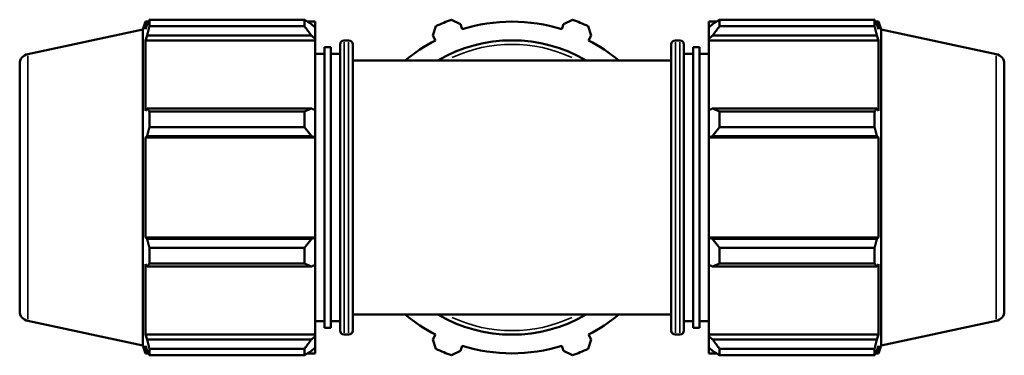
# Model space of a CAD drawing. Header units: millimetres. Extents: x 0 to 1484, y -194 to 1413.
# Tile 7 of 10: x 414 to 778, y 752 to 876. Entities that reach past the tile are written whole.
import ezdxf

# ---------------------------------------------------------------- set-up
doc = ezdxf.new("R2010")
doc.units = ezdxf.units.MM
doc.layers.add('Visible (ISO)', color=7, linetype='Continuous', lineweight=50)
doc.layers.add('Visible Narrow (ISO)', color=7, linetype='Continuous', lineweight=35)

msp = doc.modelspace()

# ---------------------------------------------------------------- linework, layer by layer
at = {"layer": 'Visible (ISO)'}
for p, q in [((459.031, 872.765), (459.993, 875.724)), ((459.993, 875.724), (459.993, 872.883)), ((461.12, 875.724), (459.993, 875.724)), ((460.636, 874.771), (459.993, 872.883)), ((461.494, 876.445), (518.771, 876.445)), ((461.494, 876.445), (461.494, 874.059)), ((518.771, 874.059), (461.494, 874.059)), ((518.771, 874.059), (518.771, 876.445)), ((522.731, 875.724), (519.922, 875.724)), ((522.731, 873.512), (521.411, 874.771)), ((522.731, 873.512), (522.731, 875.724)), ((566.275, 870.545), (567.421, 874.059)), ((573.183, 876.445), (576.478, 874.771)), ((577.074, 872.883), (576.478, 874.771)), ((614.584, 874.771), (613.989, 872.883)), ((614.584, 874.771), (617.879, 876.445)), ((623.641, 874.059), (624.788, 870.545)), ((668.331, 875.724), (668.331, 873.512)), ((668.331, 875.724), (671.141, 875.724)), ((669.651, 874.771), (668.331, 873.512)), ((672.291, 876.445), (672.291, 874.059)), ((672.291, 876.445), (729.569, 876.445)), ((729.569, 874.059), (672.291, 874.059)), ((729.569, 874.059), (729.569, 876.445)), ((729.943, 875.724), (731.07, 875.724)), ((731.07, 872.883), (730.427, 874.771)), ((731.07, 872.883), (731.07, 875.724)), ((732.031, 872.765), (731.07, 875.724)), ((416.502, 863.725), (459.031, 872.765)), ((459.031, 872.765), (459.031, 755.923)), ((459.993, 868.789), (460.636, 870.545)), ((460.636, 870.545), (521.411, 870.545)), ((521.411, 870.545), (522.731, 869.374)), ((522.731, 873.512), (522.731, 869.374)), ((566.275, 870.545), (567.189, 868.789)), ((623.873, 868.789), (624.788, 870.545)), ((668.331, 869.374), (668.331, 873.512)), ((668.331, 869.374), (669.651, 870.545)), ((669.651, 870.545), (730.427, 870.545)), ((730.427, 870.545), (731.07, 868.789)), ((732.031, 755.923), (732.031, 872.765)), ((774.561, 863.725), (732.031, 872.765)), ((459.993, 868.789), (459.993, 842.686)), ((522.731, 868.789), (459.993, 868.789)), ((522.731, 869.374), (522.731, 868.789)), ((522.731, 842.991), (522.731, 868.789)), ((531.998, 761.394), (531.998, 867.294)), ((535.131, 868.794), (533.498, 868.794)), ((536.631, 867.294), (536.631, 761.394)), ((654.431, 761.394), (654.431, 867.294)), ((655.931, 868.794), (657.565, 868.794)), ((659.065, 867.294), (659.065, 761.394)), ((668.331, 868.789), (668.331, 869.374)), ((668.331, 868.789), (668.331, 842.991)), ((668.331, 868.789), (731.07, 868.789)), ((731.07, 842.686), (731.07, 868.789)), ((526.206, 863.844), (522.731, 863.844)), ((526.206, 866.319), (526.206, 762.369)), ((528.523, 866.319), (526.206, 866.319)), ((528.523, 866.319), (528.523, 762.369)), ((531.998, 863.844), (528.523, 863.844)), ((659.065, 863.844), (662.54, 863.844)), ((662.54, 762.369), (662.54, 866.319)), ((662.54, 866.319), (664.856, 866.319)), ((664.856, 762.369), (664.856, 866.319)), ((664.856, 863.844), (668.331, 863.844)), ((413.531, 768.631), (413.531, 860.057)), ((654.431, 861.369), (536.631, 861.369)), ((777.531, 860.057), (777.531, 768.631)), ((460.636, 843.6), (459.993, 842.686)), ((521.411, 843.6), (460.636, 843.6)), ((461.494, 842.454), (518.771, 842.454)), ((461.494, 842.454), (461.494, 836.692)), ((518.771, 836.692), (518.771, 842.454)), ((522.731, 842.991), (521.411, 843.6)), ((522.731, 842.991), (522.731, 833)), ((669.651, 843.6), (668.331, 842.991)), ((668.331, 833), (668.331, 842.991)), ((730.427, 843.6), (669.651, 843.6)), ((672.291, 842.454), (672.291, 836.692)), ((672.291, 842.454), (729.569, 842.454)), ((729.569, 836.692), (729.569, 842.454)), ((731.07, 842.686), (730.427, 843.6)), ((518.771, 836.692), (461.494, 836.692)), ((729.569, 836.692), (672.291, 836.692)), ((459.993, 832.801), (460.636, 833.397)), ((459.993, 832.801), (459.993, 795.887)), ((522.731, 832.801), (459.993, 832.801)), ((460.636, 833.397), (521.411, 833.397)), ((521.411, 833.397), (522.731, 833)), ((522.731, 833), (522.731, 832.801)), ((522.731, 795.887), (522.731, 832.801)), ((668.331, 833), (669.651, 833.397)), ((668.331, 832.801), (668.331, 833)), ((668.331, 832.801), (668.331, 795.887)), ((668.331, 832.801), (731.07, 832.801)), ((669.651, 833.397), (730.427, 833.397)), ((730.427, 833.397), (731.07, 832.801)), ((731.07, 795.887), (731.07, 832.801)), ((460.636, 795.291), (459.993, 795.887)), ((522.731, 795.887), (459.993, 795.887)), ((521.411, 795.291), (460.636, 795.291)), ((522.731, 795.688), (521.411, 795.291)), ((522.731, 795.887), (522.731, 795.688)), ((522.731, 795.688), (522.731, 785.697)), ((668.331, 795.688), (668.331, 795.887)), ((668.331, 795.887), (731.07, 795.887)), ((668.331, 785.697), (668.331, 795.688)), ((669.651, 795.291), (668.331, 795.688)), ((730.427, 795.291), (669.651, 795.291)), ((731.07, 795.887), (730.427, 795.291)), ((461.494, 791.996), (518.771, 791.996)), ((461.494, 791.996), (461.494, 786.234)), ((518.771, 786.234), (518.771, 791.996)), ((672.291, 791.996), (672.291, 786.234)), ((672.291, 791.996), (729.569, 791.996)), ((729.569, 786.234), (729.569, 791.996)), ((459.993, 786.002), (459.993, 759.899)), ((459.993, 786.002), (460.636, 785.087)), ((460.636, 785.087), (521.411, 785.087)), ((518.771, 786.234), (461.494, 786.234)), ((521.411, 785.087), (522.731, 785.697)), ((522.731, 759.899), (522.731, 785.697)), ((668.331, 785.697), (669.651, 785.087)), ((668.331, 785.697), (668.331, 759.899)), ((669.651, 785.087), (730.427, 785.087)), ((729.569, 786.234), (672.291, 786.234)), ((730.427, 785.087), (731.07, 786.002)), ((731.07, 759.899), (731.07, 786.002)), ((416.502, 764.962), (459.031, 755.923)), ((526.206, 764.844), (522.731, 764.844)), ((531.998, 764.844), (528.523, 764.844)), ((654.431, 767.319), (536.631, 767.319)), ((659.065, 764.844), (662.54, 764.844)), ((664.856, 764.844), (668.331, 764.844)), ((774.561, 764.962), (732.031, 755.923)), ((528.523, 762.369), (526.206, 762.369)), ((662.54, 762.369), (664.856, 762.369)), ((460.636, 758.143), (459.993, 759.899)), ((522.731, 759.899), (459.993, 759.899)), ((521.411, 758.143), (460.636, 758.143)), ((522.731, 759.314), (521.411, 758.143)), ((522.731, 759.899), (522.731, 759.314)), ((522.731, 759.314), (522.731, 755.175)), ((535.131, 759.894), (533.498, 759.894)), ((567.189, 759.899), (566.275, 758.143)), ((567.421, 754.629), (566.275, 758.143)), ((624.788, 758.143), (623.641, 754.629)), ((624.788, 758.143), (623.873, 759.899)), ((655.931, 759.894), (657.565, 759.894)), ((668.331, 759.314), (668.331, 759.899)), ((668.331, 759.899), (731.07, 759.899)), ((668.331, 755.175), (668.331, 759.314)), ((669.651, 758.143), (668.331, 759.314)), ((730.427, 758.143), (669.651, 758.143)), ((731.07, 759.899), (730.427, 758.143)), ((459.031, 755.923), (459.993, 752.964)), ((459.993, 755.805), (459.993, 752.964)), ((459.993, 755.805), (460.636, 753.916)), ((461.494, 754.629), (518.771, 754.629)), ((461.494, 754.629), (461.494, 752.243)), ((518.771, 752.243), (518.771, 754.629)), ((521.411, 753.916), (522.731, 755.175)), ((522.731, 752.964), (522.731, 755.175)), ((576.478, 753.916), (573.183, 752.243)), ((576.478, 753.916), (577.074, 755.805)), ((613.989, 755.805), (614.584, 753.916)), ((617.879, 752.243), (614.584, 753.916)), ((668.331, 755.175), (669.651, 753.916)), ((668.331, 755.175), (668.331, 752.964)), ((672.291, 754.629), (672.291, 752.243)), ((672.291, 754.629), (729.569, 754.629)), ((729.569, 752.243), (729.569, 754.629)), ((730.427, 753.916), (731.07, 755.805)), ((732.031, 755.923), (731.07, 752.964)), ((731.07, 752.964), (731.07, 755.805)), ((461.12, 752.964), (459.993, 752.964)), ((518.771, 752.243), (461.494, 752.243)), ((522.731, 752.964), (519.922, 752.964)), ((668.331, 752.964), (671.141, 752.964)), ((729.569, 752.243), (672.291, 752.243)), ((729.943, 752.964), (731.07, 752.964))]:
    msp.add_line(p, q, dxfattribs=at)
for centre, radius, start, end in [((595.531, 814.344), 66, 109.79198, 115.20802), ((595.531, 814.344), 61.38, 72.5, 107.5), ((595.531, 814.344), 66, 64.79198, 70.20802), ((533.498, 867.294), 1.5, 90, 180), ((535.131, 867.294), 1.5, 0, 90), ((595.531, 814.344), 61.38, 117.5, 129.99246), ((595.531, 814.344), 54.45, 59.72736, 120.27264), ((595.531, 814.344), 61.38, 50.00754, 62.5), ((655.931, 867.294), 1.5, 90, 180), ((657.565, 867.294), 1.5, 0, 90), ((417.281, 860.057), 3.75, 102, 180), ((773.781, 860.057), 3.75, 0, 78), ((417.281, 768.631), 3.75, 180, 258), ((773.781, 768.631), 3.75, 282, 0), ((595.531, 814.344), 61.38, 230.00754, 242.5), ((595.531, 814.344), 54.45, 239.72736, 300.27264), ((595.531, 814.344), 61.38, 297.5, 309.99246), ((533.498, 761.394), 1.5, 180, 270), ((535.131, 761.394), 1.5, 270, 0), ((655.931, 761.394), 1.5, 180, 270), ((657.565, 761.394), 1.5, 270, 0), ((595.531, 814.344), 66, 244.79198, 250.20802), ((595.531, 814.344), 61.38, 252.5, 287.5), ((595.531, 814.344), 66, 289.79198, 295.20802)]:
    msp.add_arc(centre, radius, start, end, dxfattribs=at)
for points, weights in [([(460.636, 874.771), (461.048, 875.591), (461.494, 876.445)], [1.00173893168, 1.00127785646, 1]), ([(461.494, 874.059), (461.048, 872.266), (460.636, 870.545)], [1, 1.00127785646, 1.00173893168]), ([(521.411, 874.771), (520.144, 875.591), (518.771, 876.445)], [1.00602213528, 1.01151521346, 1.01620804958]), ([(518.771, 874.059), (520.144, 872.266), (521.411, 870.545)], [1.01620804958, 1.01151521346, 1.00602213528]), ([(672.291, 876.445), (670.918, 875.591), (669.651, 874.771)], [1.01620804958, 1.01151521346, 1.00602213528]), ([(669.651, 870.545), (670.918, 872.266), (672.291, 874.059)], [1.00602213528, 1.01151521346, 1.01620804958]), ([(729.569, 876.445), (730.015, 875.591), (730.427, 874.771)], [1, 1.00127785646, 1.00173893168]), ([(730.427, 870.545), (730.015, 872.266), (729.569, 874.059)], [1.00173893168, 1.00127785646, 1]), ([(460.636, 843.6), (461.048, 843.039), (461.494, 842.454)], [1.00173893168, 1.00127785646, 1]), ([(521.411, 843.6), (520.144, 843.039), (518.771, 842.454)], [1.00602213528, 1.01151521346, 1.01620804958]), ([(672.291, 842.454), (670.918, 843.039), (669.651, 843.6)], [1.01620804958, 1.01151521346, 1.00602213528]), ([(729.569, 842.454), (730.015, 843.039), (730.427, 843.6)], [1, 1.00127785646, 1.00173893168]), ([(461.494, 836.692), (461.048, 835.011), (460.636, 833.397)], [1, 1.00127785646, 1.00173893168]), ([(518.771, 836.692), (520.144, 835.011), (521.411, 833.397)], [1.01620804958, 1.01151521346, 1.00602213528]), ([(669.651, 833.397), (670.918, 835.011), (672.291, 836.692)], [1.00602213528, 1.01151521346, 1.01620804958]), ([(730.427, 833.397), (730.015, 835.011), (729.569, 836.692)], [1.00173893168, 1.00127785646, 1]), ([(460.636, 795.291), (461.048, 793.677), (461.494, 791.996)], [1.00173893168, 1.00127785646, 1]), ([(521.411, 795.291), (520.144, 793.677), (518.771, 791.996)], [1.00602213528, 1.01151521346, 1.01620804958]), ([(672.291, 791.996), (670.918, 793.677), (669.651, 795.291)], [1.01620804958, 1.01151521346, 1.00602213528]), ([(729.569, 791.996), (730.015, 793.677), (730.427, 795.291)], [1, 1.00127785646, 1.00173893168]), ([(461.494, 786.234), (461.048, 785.649), (460.636, 785.087)], [1, 1.00127785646, 1.00173893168]), ([(518.771, 786.234), (520.144, 785.649), (521.411, 785.087)], [1.01620804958, 1.01151521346, 1.00602213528]), ([(669.651, 785.087), (670.918, 785.649), (672.291, 786.234)], [1.00602213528, 1.01151521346, 1.01620804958]), ([(730.427, 785.087), (730.015, 785.649), (729.569, 786.234)], [1.00173893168, 1.00127785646, 1]), ([(460.636, 758.143), (461.048, 756.422), (461.494, 754.629)], [1.00173893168, 1.00127785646, 1]), ([(521.411, 758.143), (520.144, 756.422), (518.771, 754.629)], [1.00602213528, 1.01151521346, 1.01620804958]), ([(672.291, 754.629), (670.918, 756.422), (669.651, 758.143)], [1.01620804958, 1.01151521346, 1.00602213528]), ([(729.569, 754.629), (730.015, 756.422), (730.427, 758.143)], [1, 1.00127785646, 1.00173893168]), ([(461.494, 752.243), (461.048, 753.097), (460.636, 753.916)], [1, 1.00127785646, 1.00173893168]), ([(518.771, 752.243), (520.144, 753.097), (521.411, 753.916)], [1.01620804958, 1.01151521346, 1.00602213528]), ([(669.651, 753.916), (670.918, 753.097), (672.291, 752.243)], [1.00602213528, 1.01151521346, 1.01620804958]), ([(730.427, 753.916), (730.015, 753.097), (729.569, 752.243)], [1.00173893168, 1.00127785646, 1])]:
    msp.add_rational_spline(points, weights, degree=2, dxfattribs=at)
at = {"layer": 'Visible Narrow (ISO)'}
for p, q in [((533.498, 868.123), (533.498, 760.564)), ((535.131, 760.564), (535.131, 868.123)), ((655.931, 868.123), (655.931, 760.564)), ((657.565, 760.564), (657.565, 868.123)), ((416.502, 863.117), (416.502, 765.57)), ((774.561, 765.57), (774.561, 863.117))]:
    msp.add_line(p, q, dxfattribs=at)
for start, end in [(65.37213, 114.62787), (245.37213, 294.62787)]:
    msp.add_arc((595.531, 814.344), 52.95, start, end, dxfattribs=at)

doc.saveas('drawing.dxf')
